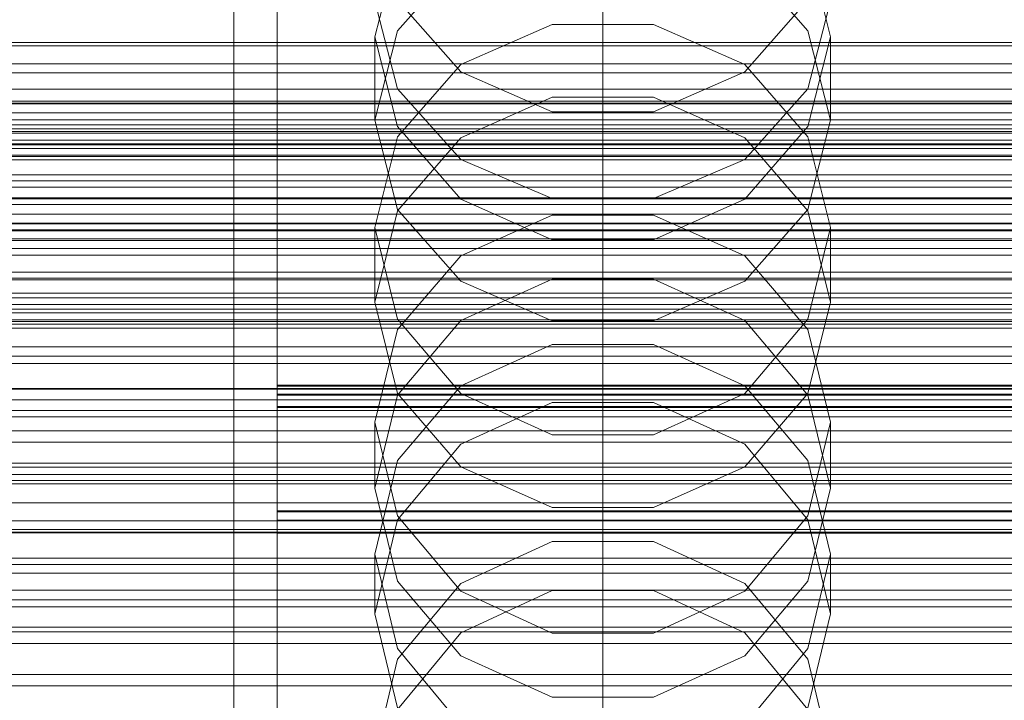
# Model space of a CAD drawing. Header units: millimetres. Extents: x -2233 to 61924, y -68080 to 6847.
# Tile 172 of 256: x -184 to -93, y -34168 to -34106. Entities that reach past the tile are written whole.
import ezdxf

# ---------------------------------------------------------------- set-up
doc = ezdxf.new("R2010")
doc.units = ezdxf.units.MM
for name, color, linetype, lineweight in [('COTAS_O', 1, 'Continuous', 0), ('COTAS_P', 1, 'Continuous', 0), ('frontal_briquetadora', 7, 'Continuous', 0), ('frontal_C01', 7, 'Continuous', 0), ('frontal_C02', 7, 'Continuous', 0), ('frontal_C03', 7, 'Continuous', 0), ('frontal_secador', 7, 'Continuous', 0)]:
    doc.layers.add(name, color=color, linetype=linetype, lineweight=lineweight)
doc.dimstyles.new('R19_100', dxfattribs={"dimtxt": 250, "dimasz": 150, "dimexe": 150, "dimexo": 80, "dimgap": 100, "dimtad": 1, "dimtih": 1, "dimtoh": 1, "dimdsep": 46, "dimcen": 0.09, "dimadec": 0, "dimazin": 0, "dimtfac": 1, "dimtdec": 4, "dimtofl": 0, "dimtmove": 0, "dimatfit": 3, "dimfxl": 1, "dimtolj": 1, "dimtzin": 0, "dimarcsym": 0})

# ---------------------------------------------------------------- blocks, each defined once
blk = doc.blocks.new('DIM_R27_50')
at = {"layer": 'COTAS_P'}
for p, q in [((1705.784, -34504.945), (1551.897, -34475.895)), ((-194.216, -34704.945), (1705.784, -34504.945)), ((1705.784, -34504.945), (1561.319, -34565.401)), ((1800, -35400), (1705.784, -34504.945)), ((-194.216, -34704.945), (-49.751, -34644.49)), ((-100, -35600), (-194.216, -34704.945)), ((-194.216, -34704.945), (-40.33, -34733.995))]:
    blk.add_line(p, q, dxfattribs=at)
blk.add_text('1910.5 P', height=250, rotation=6.00901, dxfattribs=at).set_placement((745.315, -34505.495))
blk = doc.blocks.new('DIM_R27_52')
at = {"layer": 'COTAS_O'}
for p, q in [((-1725, -33700), (-1575, -33655)), ((1725, -33700), (1575, -33655)), ((-1725, -34400), (-1725, -33700)), ((-1725, -33700), (1725, -33700)), ((-1725, -33700), (-1575, -33745)), ((1725, -33700), (1575, -33745)), ((1725, -34400), (1725, -33700))]:
    blk.add_line(p, q, dxfattribs=at)
blk.add_text('3450 O', height=250, dxfattribs=at).set_placement((0, -33600))
blk = doc.blocks.new('DIM_R27_53')
at = {"layer": 'COTAS_P'}
for p, q in [((-150, -32000), (550, -32000)), ((550, -32000), (505, -32150)), ((550, -34600), (550, -32000)), ((550, -32000), (595, -32150)), ((550, -34600), (505, -34450)), ((550, -34600), (595, -34450)), ((-150, -34600), (550, -34600))]:
    blk.add_line(p, q, dxfattribs=at)
blk.add_text('2600 P', height=250, rotation=90, dxfattribs=at).set_placement((450, -33300))
blk = doc.blocks.new('DIM_R27_55')
at = {"layer": 'COTAS_O'}
for p, q in [((-650, -33700), (50, -33700)), ((50, -33700), (5, -33850)), ((50, -34900), (50, -33700)), ((50, -33700), (95, -33850)), ((50, -34900), (5, -34750)), ((50, -34900), (95, -34750)), ((-650, -34900), (50, -34900))]:
    blk.add_line(p, q, dxfattribs=at)
blk.add_text('1200 O', height=250, rotation=90, dxfattribs=at).set_placement((-50, -34300))
blk = doc.blocks.new('DIM_R27_56')
at = {"layer": 'COTAS_O'}
for p, q in [((-650, -34200), (-500, -34155)), ((650, -34200), (500, -34155)), ((-650, -34900), (-650, -34200)), ((-650, -34200), (650, -34200)), ((-650, -34200), (-500, -34245)), ((650, -34200), (500, -34245)), ((650, -34900), (650, -34200))]:
    blk.add_line(p, q, dxfattribs=at)
blk.add_text('1300 O', height=250, dxfattribs=at).set_placement((0, -34100))

msp = doc.modelspace()

# ---------------------------------------------------------------- linework, layer by layer
at = {"layer": 'frontal_briquetadora'}
for p, q in [((-160, -34107.038), (-160, -34096.579)), ((-160, -34099.701), (-160, -34108.728)), ((-148.92, -34099.099), (-151, -34107.292)), ((-109, -34107.292), (-111.08, -34099.099)), ((-164, -34275), (-164, -34100)), ((-160, -34275), (-160, -34100)), ((-148.92, -34106.751), (-143.093, -34100.145)), ((-116.907, -34100.145), (-111.08, -34106.751)), ((-160, -34101.698), (-160, -34119.743)), ((-160, -34120.314), (-160, -34102.255)), ((-160, -34120.885), (-160, -34102.813)), ((-151, -34104.004), (-148.92, -34112.109)), ((-143.094, -34110.541), (-148.92, -34103.933)), ((-111.08, -34103.933), (-116.906, -34110.541)), ((-111.08, -34112.109), (-109, -34104.004)), ((-134.674, -34106.182), (-143.094, -34109.855)), ((-125.326, -34106.182), (-134.674, -34106.182)), ((-116.906, -34109.855), (-125.326, -34106.182)), ((-160, -34111.304), (-160, -34107.038)), ((-151, -34114.988), (-148.92, -34106.751)), ((-111.08, -34106.751), (-109, -34114.988)), ((-151, -34114.988), (-151, -34107.292)), ((-151, -34107.292), (-148.92, -34115.574)), ((-111.08, -34115.574), (-109, -34107.292)), ((-109, -34114.988), (-109, -34107.292)), ((-160, -34108.728), (-160, -34111.304)), ((-143.094, -34109.855), (-148.92, -34116.514)), ((-111.08, -34116.514), (-116.906, -34109.855)), ((-134.674, -34114.235), (-143.094, -34110.541)), ((-116.906, -34110.541), (-125.326, -34114.235)), ((-148.92, -34112.109), (-143.093, -34118.608)), ((-116.907, -34118.608), (-111.08, -34112.109)), ((-143.093, -34116.612), (-134.673, -34112.866)), ((-134.673, -34112.866), (-125.327, -34112.866)), ((-125.327, -34112.866), (-116.907, -34116.612)), ((-125.326, -34114.235), (-134.674, -34114.235)), ((-148.92, -34123.224), (-151, -34114.988)), ((-109, -34114.988), (-111.08, -34123.224)), ((-148.92, -34115.574), (-143.094, -34122.28)), ((-116.906, -34122.28), (-111.08, -34115.574)), ((-148.92, -34116.514), (-151, -34124.892)), ((-148.92, -34123.363), (-143.093, -34116.612)), ((-116.907, -34116.612), (-111.08, -34123.363)), ((-109, -34124.892), (-111.08, -34116.514)), ((-143.093, -34118.608), (-134.673, -34122.215)), ((-125.327, -34122.215), (-116.907, -34118.608)), ((-160, -34119.743), (-160, -34138.187)), ((-160, -34138.77), (-160, -34120.314)), ((-160, -34139.352), (-160, -34120.885)), ((-143.094, -34122.28), (-134.674, -34126.028)), ((-134.673, -34122.215), (-125.327, -34122.215)), ((-125.326, -34126.028), (-116.906, -34122.28)), ((-151, -34131.781), (-148.92, -34123.363)), ((-143.093, -34129.83), (-148.92, -34123.224)), ((-111.08, -34123.224), (-116.907, -34129.83)), ((-111.08, -34123.363), (-109, -34131.781)), ((-143.094, -34127.512), (-134.674, -34123.759)), ((-134.674, -34123.759), (-125.326, -34123.759)), ((-125.326, -34123.759), (-116.906, -34127.512)), ((-148.92, -34133.352), (-151, -34124.892)), ((-151, -34131.781), (-151, -34124.892)), ((-109, -34124.892), (-111.08, -34133.352)), ((-109, -34131.781), (-109, -34124.892)), ((-134.674, -34126.028), (-125.326, -34126.028)), ((-148.92, -34134.311), (-143.094, -34127.512)), ((-116.906, -34127.512), (-111.08, -34134.311)), ((-134.673, -34129.642), (-143.093, -34133.46)), ((-134.673, -34133.495), (-143.093, -34129.83)), ((-125.327, -34129.642), (-134.673, -34129.642)), ((-116.907, -34133.46), (-125.327, -34129.642)), ((-116.907, -34129.83), (-125.327, -34133.495)), ((-151, -34131.781), (-148.92, -34140.199)), ((-111.08, -34140.199), (-109, -34131.781)), ((-143.094, -34140.193), (-148.92, -34133.352)), ((-143.093, -34133.46), (-148.92, -34140.34)), ((-125.327, -34133.495), (-134.673, -34133.495)), ((-111.08, -34140.34), (-116.907, -34133.46)), ((-111.08, -34133.352), (-116.906, -34140.193)), ((-151, -34142.855), (-148.92, -34134.311)), ((-111.08, -34134.311), (-109, -34142.855)), ((-134.674, -34135.681), (-143.094, -34139.483)), ((-125.326, -34135.681), (-134.674, -34135.681)), ((-116.906, -34139.483), (-125.326, -34135.681)), ((-160, -34138.187), (-160, -34156.982)), ((-160, -34157.575), (-160, -34138.77)), ((-160, -34158.168), (-160, -34139.352)), ((-160, -34139.431), (-160, -34141.394)), ((-160, -34151.031), (-160, -34139.431)), ((-160, -34139.431), (200, -34139.431)), ((-160, -34139.536), (-160, -34141.489)), ((-160, -34151.121), (-160, -34139.536)), ((200, -34139.536), (-160, -34139.536)), ((-143.094, -34139.483), (-148.92, -34146.366)), ((-111.08, -34146.366), (-116.906, -34139.483)), ((-160, -34140.25), (-160, -34151.864)), ((-160, -34140.25), (200, -34140.25)), ((-160, -34140.35), (-160, -34151.949)), ((200, -34140.35), (-160, -34140.35)), ((-148.92, -34140.34), (-151, -34148.919)), ((-148.92, -34140.199), (-143.093, -34146.949)), ((-134.674, -34144.012), (-143.094, -34140.193)), ((-116.906, -34140.193), (-125.326, -34144.012)), ((-116.907, -34146.949), (-111.08, -34140.199)), ((-109, -34148.919), (-111.08, -34140.34)), ((-160, -34141.394), (-160, -34152.993)), ((-160, -34141.394), (200, -34141.394)), ((-160, -34141.489), (-160, -34153.073)), ((200, -34141.489), (-160, -34141.489)), ((-143.093, -34144.884), (-134.673, -34141.024)), ((-134.673, -34141.024), (-125.327, -34141.024)), ((-125.327, -34141.024), (-116.907, -34144.884)), ((-148.92, -34151.47), (-151, -34142.855)), ((-151, -34148.919), (-151, -34142.855)), ((-109, -34142.855), (-111.08, -34151.47)), ((-109, -34148.919), (-109, -34142.855)), ((-125.326, -34144.012), (-134.674, -34144.012)), ((-148.92, -34151.841), (-143.093, -34144.884)), ((-116.907, -34144.884), (-111.08, -34151.841)), ((-148.92, -34146.366), (-151, -34155.01)), ((-143.093, -34146.949), (-134.673, -34150.696)), ((-125.327, -34150.696), (-116.907, -34146.949)), ((-109, -34155.01), (-111.08, -34146.366)), ((-151, -34148.919), (-148.92, -34157.498)), ((-111.08, -34157.498), (-109, -34148.919)), ((-134.673, -34150.696), (-125.327, -34150.696)), ((200, -34151.031), (-160, -34151.031)), ((-160, -34154.722), (-160, -34151.031)), ((-160, -34154.799), (-160, -34151.121)), ((200, -34151.121), (-160, -34151.121)), ((-143.094, -34158.429), (-148.92, -34151.47)), ((-111.08, -34151.47), (-116.906, -34158.429)), ((200, -34151.864), (-160, -34151.864)), ((-160, -34156.491), (-160, -34151.864)), ((-160, -34156.563), (-160, -34151.949)), ((200, -34151.949), (-160, -34151.949)), ((-151, -34160.516), (-148.92, -34151.841)), ((-111.08, -34151.841), (-109, -34160.516)), ((-160, -34152.993), (-160, -34158.546)), ((-160, -34152.993), (200, -34152.993)), ((-160, -34153.073), (200, -34153.073)), ((-160, -34153.073), (-160, -34158.612)), ((-134.674, -34153.841), (-143.094, -34157.708)), ((-125.326, -34153.841), (-134.674, -34153.841)), ((-116.906, -34157.708), (-125.326, -34153.841)), ((-160, -34161.359), (-160, -34154.722)), ((-160, -34161.423), (-160, -34154.799)), ((-151, -34160.516), (-151, -34155.01)), ((-151, -34155.01), (-148.92, -34163.717)), ((-111.08, -34163.717), (-109, -34155.01)), ((-109, -34160.516), (-109, -34155.01)), ((-160, -34164.021), (-160, -34156.491)), ((-160, -34164.08), (-160, -34156.563)), ((-160, -34156.982), (-160, -34176.08)), ((-160, -34176.682), (-160, -34157.575)), ((-148.92, -34157.498), (-143.093, -34164.378)), ((-143.094, -34157.708), (-148.92, -34164.704)), ((-116.907, -34164.378), (-111.08, -34157.498)), ((-111.08, -34164.704), (-116.906, -34157.708)), ((-160, -34177.283), (-160, -34158.168)), ((-160, -34158.546), (-160, -34166.95)), ((-160, -34158.612), (-160, -34167.004)), ((-134.674, -34162.312), (-143.094, -34158.429)), ((-143.093, -34162.278), (-134.673, -34158.361)), ((-134.673, -34158.361), (-125.327, -34158.361)), ((-125.327, -34158.361), (-116.907, -34162.278)), ((-116.906, -34158.429), (-125.326, -34162.312)), ((-148.92, -34169.191), (-151, -34160.516)), ((-109, -34160.516), (-111.08, -34169.191)), ((-160, -34170.778), (-160, -34161.359)), ((-160, -34170.831), (-160, -34161.423)), ((-148.92, -34169.336), (-143.093, -34162.278)), ((-125.326, -34162.312), (-134.674, -34162.312)), ((-116.907, -34162.278), (-111.08, -34169.336)), ((-160, -34174.268), (-160, -34164.021)), ((-160, -34174.315), (-160, -34164.08)), ((-148.92, -34163.717), (-143.094, -34170.746)), ((-116.906, -34170.746), (-111.08, -34163.717)), ((-148.92, -34164.704), (-151, -34173.478)), ((-143.093, -34164.378), (-134.673, -34168.196)), ((-125.327, -34168.196), (-116.907, -34164.378)), ((-109, -34173.478), (-111.08, -34164.704)), ((-160, -34166.95), (-160, -34178)), ((-160, -34167.004), (-160, -34178.042)), ((-134.673, -34168.196), (-125.327, -34168.196))]:
    msp.add_line(p, q, dxfattribs=at)
at = {"layer": 'frontal_C01'}
for p, q in [((-130, -34257.579), (-130, -33994.965)), ((-130, -34000.746), (-130, -34263.359)), ((-425, -34110.632), (425, -34110.632))]:
    msp.add_line(p, q, dxfattribs=at)
at = {"layer": 'frontal_C02'}
for p, q in [((-130, -34230.937), (-130, -33940.443)), ((-130, -33946.173), (-130, -34236.667))]:
    msp.add_line(p, q, dxfattribs=at)
at = {"layer": 'frontal_C03'}
for p, q in [((-1250, -34107.828), (1250, -34107.828)), ((-1250, -34109.784), (1250, -34109.784)), ((1250, -34113.431), (-1250, -34113.431)), ((1250, -34114.313), (-1250, -34114.313)), ((1250, -34114.966), (-1250, -34114.966)), ((-1268, -34115.802), (1268, -34115.802)), ((-1268, -34116.026), (1268, -34116.026)), ((-1268, -34116.191), (1268, -34116.191)), ((-1250, -34115.429), (1250, -34115.429)), ((-1268, -34116.848), (1268, -34116.848)), ((-1268, -34117.166), (1268, -34117.166)), ((1250, -34117.274), (-1250, -34117.274)), ((1250, -34117.61), (-1250, -34117.61)), ((-1268, -34118.212), (1268, -34118.212)), ((-1268, -34118.661), (1268, -34118.661)), ((-1250, -34118.331), (1250, -34118.331)), ((-1268, -34120.024), (1268, -34120.024)), ((-1268, -34120.574), (1268, -34120.574)), ((1250, -34121.183), (-1250, -34121.183)), ((-1268, -34122.162), (1268, -34122.162)), ((1250, -34122.24), (-1250, -34122.24)), ((1268, -34122.775), (-1268, -34122.775)), ((-1250, -34123.667), (1250, -34123.667)), ((-1268, -34124.479), (1268, -34124.479)), ((-1268, -34125.114), (1268, -34125.114)), ((1250, -34124.548), (-1250, -34124.548)), ((1250, -34125.201), (-1250, -34125.201)), ((-1250, -34125.925), (1250, -34125.925)), ((1250, -34126.083), (-1250, -34126.083)), ((-1268, -34126.817), (1268, -34126.817)), ((-1268, -34127.431), (1268, -34127.431)), ((-1268, -34129.018), (1268, -34129.018)), ((-1268, -34129.568), (1268, -34129.568)), ((-1268, -34130.932), (1268, -34130.932)), ((-1268, -34131.381), (1268, -34131.381)), ((-1268, -34132.427), (1268, -34132.427)), ((-1250, -34131.983), (1250, -34131.983)), ((-1268, -34132.744), (1268, -34132.744)), ((-1268, -34133.402), (1268, -34133.402)), ((-1268, -34133.566), (1268, -34133.566)), ((-1268, -34133.791), (1268, -34133.791)), ((-1250, -34134.164), (1250, -34134.164)), ((1250, -34135.889), (-1250, -34135.889)), ((1250, -34136.77), (-1250, -34136.77)), ((1250, -34137.424), (-1250, -34137.424)), ((1250, -34139.731), (-1250, -34139.731)), ((-1250, -34139.809), (1250, -34139.809)), ((-1250, -34140.789), (1250, -34140.789)), ((-1250, -34141.764), (1250, -34141.764)), ((1250, -34143.641), (-1250, -34143.641)), ((1250, -34144.698), (-1250, -34144.698)), ((-1250, -34146.611), (1250, -34146.611)), ((1250, -34147.006), (-1250, -34147.006)), ((1250, -34147.659), (-1250, -34147.659)), ((-1250, -34148.208), (1250, -34148.208)), ((1250, -34148.54), (-1250, -34148.54)), ((-1250, -34151.927), (1250, -34151.927)), ((-1500, -34152.753), (1500, -34152.753)), ((-1250, -34153.056), (1250, -34153.056)), ((-1250, -34155.394), (1250, -34155.394)), ((-1250, -34155.979), (1250, -34155.979)), ((-1250, -34156.776), (1250, -34156.776)), ((1250, -34158.347), (-1250, -34158.347)), ((1250, -34159.228), (-1250, -34159.228)), ((1250, -34159.882), (-1250, -34159.882)), ((1500, -34161.736), (-1500, -34161.736)), ((1250, -34162.189), (-1250, -34162.189)), ((-1250, -34163.246), (1250, -34163.246)), ((1250, -34166.098), (-1250, -34166.098)), ((1250, -34167.156), (-1250, -34167.156))]:
    msp.add_line(p, q, dxfattribs=at)
at = {"layer": 'frontal_secador'}
for p, q in [((1360, -34108.141), (-1360, -34108.141)), ((1360, -34112.137), (-1360, -34112.137)), ((1360, -34113.5), (-1360, -34113.5)), ((1250, -34113.25), (-1250, -34113.25)), ((1250, -34129.715), (-1250, -34129.715)), ((1250, -34142.349), (-1250, -34142.349)), ((1250, -34150.291), (-1250, -34150.291)), ((1250, -34153), (-1250, -34153))]:
    msp.add_line(p, q, dxfattribs=at)

# ---------------------------------------------------------------- dimensions: what is measured, and where the dimension line sits
at = {"layer": 'COTAS_O'}
for p1, p2, distance, picture, middle in [((-650, -34900), (-650, -33700), -700, 'DIM_R27_55', (50, -34300)), ((-1725, -34400), (1725, -34400), 700, 'DIM_R27_52', (0, -33700)), ((-650, -34900), (650, -34900), 700, 'DIM_R27_56', (0, -34200))]:
    dim = msp.add_aligned_dim(p1=p1, p2=p2, distance=distance, text='<> O', dimstyle='R19_100', dxfattribs=at)
    dim.commit()
    dim.dimension.update_dxf_attribs({"geometry": picture, "text_midpoint": middle})
at = {"layer": 'COTAS_P'}
for p1, p2, distance, picture, middle in [((-150, -34600), (-150, -32000), -700, 'DIM_R27_53', (550, -33300)), ((-100, -35600), (1800, -35400), 900, 'DIM_R27_50', (755.784, -34604.945))]:
    dim = msp.add_aligned_dim(p1=p1, p2=p2, distance=distance, text='<> P', dimstyle='R19_100', dxfattribs=at)
    dim.commit()
    dim.dimension.update_dxf_attribs({"geometry": picture, "text_midpoint": middle})

doc.saveas('drawing.dxf')
